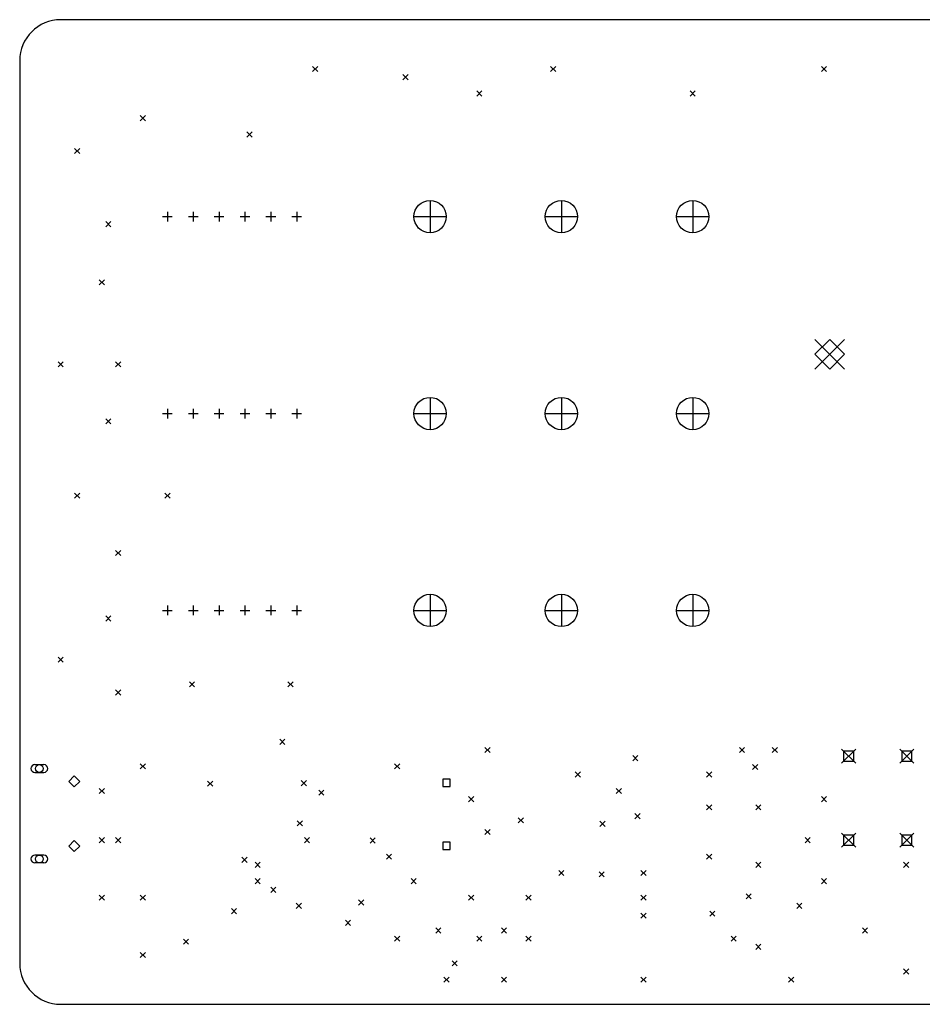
# Model space of a CAD drawing. Extents: x -3 to 140, y -124 to 0.
# Tile 5 of 6: x 0 to 70, y -76 to 0. Entities that reach past the tile are written whole.
import ezdxf

# ---------------------------------------------------------------- set-up
doc = ezdxf.new("R2010")
doc.units = 0
doc.header["$MEASUREMENT"] = 0
doc.layers.add('BLACK', color=7, linetype='CONTINUOUS')

msp = doc.modelspace()

# ---------------------------------------------------------------- linework, layer by layer
at = {"layer": 'BLACK', "linetype": 'CONTINUOUS'}
for p, q in [((136.525, 0), (3.175, 0)), ((0, -3.175), (0, -73.025)), ((22.66, -3.61), (23.06, -4.01)), ((23.06, -3.61), (22.66, -4.01)), ((41.075, -3.61), (41.475, -4.01)), ((41.475, -3.61), (41.075, -4.01)), ((62.03, -3.61), (62.43, -4.01)), ((62.43, -3.61), (62.03, -4.01)), ((29.645, -4.245), (30.045, -4.645)), ((30.045, -4.245), (29.645, -4.645)), ((35.36, -5.515), (35.76, -5.915)), ((35.76, -5.515), (35.36, -5.915)), ((51.87, -5.515), (52.27, -5.915)), ((52.27, -5.515), (51.87, -5.915)), ((9.325, -7.42), (9.725, -7.82)), ((9.725, -7.42), (9.325, -7.82)), ((17.58, -8.69), (17.98, -9.09)), ((17.98, -8.69), (17.58, -9.09)), ((4.245, -9.96), (4.645, -10.36)), ((4.645, -9.96), (4.245, -10.36)), ((31.75, -13.99), (31.75, -16.49)), ((41.91, -13.99), (41.91, -16.49)), ((52.07, -13.99), (52.07, -16.49)), ((11.055, -15.24), (11.805, -15.24)), ((11.43, -14.865), (11.43, -15.615)), ((13.055, -15.24), (13.805, -15.24)), ((13.43, -14.865), (13.43, -15.615)), ((15.055, -15.24), (15.805, -15.24)), ((15.43, -14.865), (15.43, -15.615)), ((17.055, -15.24), (17.805, -15.24)), ((17.43, -14.865), (17.43, -15.615)), ((19.055, -15.24), (19.805, -15.24)), ((19.43, -14.865), (19.43, -15.615)), ((21.055, -15.24), (21.805, -15.24)), ((21.43, -14.865), (21.43, -15.615)), ((30.5, -15.24), (33, -15.24)), ((40.66, -15.24), (43.16, -15.24)), ((50.82, -15.24), (53.32, -15.24)), ((6.6622, -15.6225), (7.0622, -16.0225)), ((7.0622, -15.6225), (6.6622, -16.0225)), ((6.15, -20.12), (6.55, -20.52)), ((6.55, -20.12), (6.15, -20.52)), ((61.52, -24.74), (63.82, -27.04)), ((63.82, -24.74), (61.52, -27.04)), ((62.67, -24.74), (61.52, -25.89)), ((63.82, -25.89), (62.67, -24.74)), ((61.52, -25.89), (62.67, -27.04)), ((62.67, -27.04), (63.82, -25.89)), ((2.975, -26.47), (3.375, -26.87)), ((3.375, -26.47), (2.975, -26.87)), ((7.42, -26.47), (7.82, -26.87)), ((7.82, -26.47), (7.42, -26.87)), ((31.75, -29.23), (31.75, -31.73)), ((41.91, -29.23), (41.91, -31.73)), ((52.07, -29.23), (52.07, -31.73)), ((11.055, -30.48), (11.805, -30.48)), ((11.43, -30.105), (11.43, -30.855)), ((13.055, -30.48), (13.805, -30.48)), ((13.43, -30.105), (13.43, -30.855)), ((15.055, -30.48), (15.805, -30.48)), ((15.43, -30.105), (15.43, -30.855)), ((17.055, -30.48), (17.805, -30.48)), ((17.43, -30.105), (17.43, -30.855)), ((19.055, -30.48), (19.805, -30.48)), ((19.43, -30.105), (19.43, -30.855)), ((21.055, -30.48), (21.805, -30.48)), ((21.43, -30.105), (21.43, -30.855)), ((30.5, -30.48), (33, -30.48)), ((40.66, -30.48), (43.16, -30.48)), ((50.82, -30.48), (53.32, -30.48)), ((6.6622, -30.8825), (7.0622, -31.2825)), ((7.0622, -30.8825), (6.6622, -31.2825)), ((4.245, -36.63), (4.645, -37.03)), ((4.645, -36.63), (4.245, -37.03)), ((11.23, -36.63), (11.63, -37.03)), ((11.63, -36.63), (11.23, -37.03)), ((7.42, -41.075), (7.82, -41.475)), ((7.82, -41.075), (7.42, -41.475)), ((31.75, -44.47), (31.75, -46.97)), ((41.91, -44.47), (41.91, -46.97)), ((52.07, -44.47), (52.07, -46.97)), ((11.055, -45.72), (11.805, -45.72)), ((11.43, -45.345), (11.43, -46.095)), ((13.055, -45.72), (13.805, -45.72)), ((13.43, -45.345), (13.43, -46.095)), ((15.055, -45.72), (15.805, -45.72)), ((15.43, -45.345), (15.43, -46.095)), ((17.055, -45.72), (17.805, -45.72)), ((17.43, -45.345), (17.43, -46.095)), ((19.055, -45.72), (19.805, -45.72)), ((19.43, -45.345), (19.43, -46.095)), ((21.055, -45.72), (21.805, -45.72)), ((21.43, -45.345), (21.43, -46.095)), ((30.5, -45.72), (33, -45.72)), ((40.66, -45.72), (43.16, -45.72)), ((50.82, -45.72), (53.32, -45.72)), ((6.6622, -46.1425), (7.0622, -46.5425)), ((7.0622, -46.1425), (6.6622, -46.5425)), ((2.975, -49.33), (3.375, -49.73)), ((3.375, -49.33), (2.975, -49.73)), ((13.135, -51.235), (13.535, -51.635)), ((13.535, -51.235), (13.135, -51.635)), ((20.755, -51.235), (21.155, -51.635)), ((21.155, -51.235), (20.755, -51.635)), ((7.42, -51.87), (7.82, -52.27)), ((7.82, -51.87), (7.42, -52.27)), ((20.1185, -55.6919), (20.5185, -56.0919)), ((20.5185, -55.6919), (20.1185, -56.0919)), ((35.995, -56.315), (36.395, -56.715)), ((36.395, -56.315), (35.995, -56.715)), ((55.68, -56.315), (56.08, -56.715)), ((56.08, -56.315), (55.68, -56.715)), ((58.22, -56.315), (58.62, -56.715)), ((58.62, -56.315), (58.22, -56.715)), ((47.425, -56.95), (47.825, -57.35)), ((47.825, -56.95), (47.425, -57.35)), ((63.585, -56.45), (64.685, -57.55)), ((64.685, -56.45), (63.585, -57.55)), ((64.5239, -56.6111), (63.7461, -56.6111)), ((63.7461, -56.6111), (63.7461, -57.3889)), ((64.5239, -57.3889), (64.5239, -56.6111)), ((68.085, -56.45), (69.185, -57.55)), ((69.185, -56.45), (68.085, -57.55)), ((69.0239, -56.6111), (68.2461, -56.6111)), ((68.2461, -56.6111), (68.2461, -57.3889)), ((69.0239, -57.3889), (69.0239, -56.6111)), ((1.174, -57.652), (1.874, -57.652)), ((9.325, -57.585), (9.725, -57.985)), ((9.725, -57.585), (9.325, -57.985)), ((29.01, -57.585), (29.41, -57.985)), ((29.41, -57.585), (29.01, -57.985)), ((56.6975, -57.6359), (57.0975, -58.0359)), ((57.0975, -57.6359), (56.6975, -58.0359)), ((63.7461, -57.3889), (64.5239, -57.3889)), ((68.2461, -57.3889), (69.0239, -57.3889)), ((1.174, -58.252), (1.874, -58.252)), ((4.224, -58.527), (3.799, -58.952)), ((4.649, -58.952), (4.224, -58.527)), ((42.98, -58.22), (43.38, -58.62)), ((43.38, -58.22), (42.98, -58.62)), ((53.14, -58.22), (53.54, -58.62)), ((53.54, -58.22), (53.14, -58.62)), ((3.799, -58.952), (4.224, -59.377)), ((4.224, -59.377), (4.649, -58.952)), ((14.5306, -58.9229), (14.9306, -59.3229)), ((14.9306, -58.9229), (14.5306, -59.3229)), ((21.7868, -58.8808), (22.1868, -59.2808)), ((22.1868, -58.8808), (21.7868, -59.2808)), ((33.3028, -58.7722), (32.7372, -58.7722)), ((32.7372, -58.7722), (32.7372, -59.3378)), ((32.7372, -59.3378), (33.3028, -59.3378)), ((33.3028, -59.3378), (33.3028, -58.7722)), ((6.15, -59.49), (6.55, -59.89)), ((6.55, -59.49), (6.15, -59.89)), ((23.1375, -59.6164), (23.5375, -60.0164)), ((23.5375, -59.6164), (23.1375, -60.0164)), ((34.725, -60.125), (35.125, -60.525)), ((35.125, -60.125), (34.725, -60.525)), ((46.155, -59.49), (46.555, -59.89)), ((46.555, -59.49), (46.155, -59.89)), ((62.03, -60.125), (62.43, -60.525)), ((62.43, -60.125), (62.03, -60.525)), ((53.14, -60.76), (53.54, -61.16)), ((53.54, -60.76), (53.14, -61.16)), ((56.95, -60.76), (57.35, -61.16)), ((57.35, -60.76), (56.95, -61.16)), ((47.5957, -61.44), (47.9957, -61.84)), ((47.9957, -61.44), (47.5957, -61.84)), ((21.4795, -62.0002), (21.8795, -62.4002)), ((21.8795, -62.0002), (21.4795, -62.4002)), ((38.5716, -61.7684), (38.9716, -62.1684)), ((38.9716, -61.7684), (38.5716, -62.1684)), ((44.885, -62.03), (45.285, -62.43)), ((45.285, -62.03), (44.885, -62.43)), ((35.995, -62.665), (36.395, -63.065)), ((36.395, -62.665), (35.995, -63.065)), ((63.585, -62.95), (64.685, -64.05)), ((64.685, -62.95), (63.585, -64.05)), ((64.5239, -63.1111), (63.7461, -63.1111)), ((63.7461, -63.1111), (63.7461, -63.8889)), ((64.5239, -63.8889), (64.5239, -63.1111)), ((68.085, -62.95), (69.185, -64.05)), ((69.185, -62.95), (68.085, -64.05)), ((69.0239, -63.1111), (68.2461, -63.1111)), ((68.2461, -63.1111), (68.2461, -63.8889)), ((69.0239, -63.8889), (69.0239, -63.1111)), ((4.224, -63.527), (3.799, -63.952)), ((3.799, -63.952), (4.224, -64.377)), ((4.649, -63.952), (4.224, -63.527)), ((4.224, -64.377), (4.649, -63.952)), ((6.15, -63.3), (6.55, -63.7)), ((6.55, -63.3), (6.15, -63.7)), ((7.42, -63.3), (7.82, -63.7)), ((7.82, -63.3), (7.42, -63.7)), ((22.025, -63.3), (22.425, -63.7)), ((22.425, -63.3), (22.025, -63.7)), ((27.105, -63.317), (27.505, -63.717)), ((27.505, -63.317), (27.105, -63.717)), ((33.3028, -63.6522), (32.7372, -63.6522)), ((32.7372, -63.6522), (32.7372, -64.2178)), ((33.3028, -64.2178), (33.3028, -63.6522)), ((60.76, -63.3), (61.16, -63.7)), ((61.16, -63.3), (60.76, -63.7)), ((63.7461, -63.8889), (64.5239, -63.8889)), ((68.2461, -63.8889), (69.0239, -63.8889)), ((1.874, -64.652), (1.174, -64.652)), ((28.375, -64.57), (28.775, -64.97)), ((28.775, -64.57), (28.375, -64.97)), ((32.7372, -64.2178), (33.3028, -64.2178)), ((53.14, -64.57), (53.54, -64.97)), ((53.54, -64.57), (53.14, -64.97)), ((1.874, -65.252), (1.174, -65.252)), ((17.199, -64.824), (17.599, -65.224)), ((17.599, -64.824), (17.199, -65.224)), ((18.215, -65.205), (18.615, -65.605)), ((18.615, -65.205), (18.215, -65.605)), ((56.95, -65.205), (57.35, -65.605)), ((57.35, -65.205), (56.95, -65.605)), ((68.38, -65.205), (68.78, -65.605)), ((68.78, -65.205), (68.38, -65.605)), ((41.71, -65.84), (42.11, -66.24)), ((42.11, -65.84), (41.71, -66.24)), ((44.8205, -65.9375), (45.2205, -66.3375)), ((45.2205, -65.9375), (44.8205, -66.3375)), ((48.06, -65.84), (48.46, -66.24)), ((48.46, -65.84), (48.06, -66.24)), ((18.215, -66.475), (18.615, -66.875)), ((18.615, -66.475), (18.215, -66.875)), ((30.28, -66.475), (30.68, -66.875)), ((30.68, -66.475), (30.28, -66.875)), ((62.03, -66.475), (62.43, -66.875)), ((62.43, -66.475), (62.03, -66.875)), ((6.15, -67.745), (6.55, -68.145)), ((6.55, -67.745), (6.15, -68.145)), ((9.325, -67.745), (9.725, -68.145)), ((9.725, -67.745), (9.325, -68.145)), ((19.4173, -67.141), (19.8173, -67.541)), ((19.8173, -67.141), (19.4173, -67.541)), ((34.725, -67.745), (35.125, -68.145)), ((35.125, -67.745), (34.725, -68.145)), ((39.17, -67.745), (39.57, -68.145)), ((39.57, -67.745), (39.17, -68.145)), ((48.06, -67.745), (48.46, -68.145)), ((48.46, -67.745), (48.06, -68.145)), ((56.1938, -67.6475), (56.5938, -68.0475)), ((56.5938, -67.6475), (56.1938, -68.0475)), ((21.39, -68.38), (21.79, -68.78)), ((21.79, -68.38), (21.39, -68.78)), ((26.216, -68.126), (26.616, -68.526)), ((26.616, -68.126), (26.216, -68.526)), ((60.125, -68.38), (60.525, -68.78)), ((60.525, -68.38), (60.125, -68.78)), ((16.3844, -68.7928), (16.7844, -69.1928)), ((16.7844, -68.7928), (16.3844, -69.1928)), ((48.06, -69.142), (48.46, -69.542)), ((48.46, -69.142), (48.06, -69.542)), ((53.3875, -68.985), (53.7875, -69.385)), ((53.7875, -68.985), (53.3875, -69.385)), ((25.2, -69.69), (25.6, -70.09)), ((25.6, -69.69), (25.2, -70.09)), ((32.185, -70.285), (32.585, -70.685)), ((32.585, -70.285), (32.185, -70.685)), ((37.265, -70.285), (37.665, -70.685)), ((37.665, -70.285), (37.265, -70.685)), ((65.205, -70.285), (65.605, -70.685)), ((65.605, -70.285), (65.205, -70.685)), ((12.6654, -71.1563), (13.0654, -71.5563)), ((13.0654, -71.1563), (12.6654, -71.5563)), ((29.01, -70.92), (29.41, -71.32)), ((29.41, -70.92), (29.01, -71.32)), ((35.36, -70.92), (35.76, -71.32)), ((35.76, -70.92), (35.36, -71.32)), ((39.17, -70.92), (39.57, -71.32)), ((39.57, -70.92), (39.17, -71.32)), ((55.045, -70.92), (55.445, -71.32)), ((55.445, -70.92), (55.045, -71.32)), ((56.95, -71.555), (57.35, -71.955)), ((57.35, -71.555), (56.95, -71.955)), ((9.325, -72.19), (9.725, -72.59)), ((9.725, -72.19), (9.325, -72.59)), ((33.455, -72.825), (33.855, -73.225)), ((33.855, -72.825), (33.455, -73.225)), ((68.38, -73.46), (68.78, -73.86)), ((68.78, -73.46), (68.38, -73.86)), ((32.82, -74.095), (33.22, -74.495)), ((33.22, -74.095), (32.82, -74.495)), ((37.265, -74.095), (37.665, -74.495)), ((37.665, -74.095), (37.265, -74.495)), ((48.06, -74.095), (48.46, -74.495)), ((48.46, -74.095), (48.06, -74.495)), ((59.49, -74.095), (59.89, -74.495)), ((59.89, -74.095), (59.49, -74.495)), ((3.175, -76.2), (136.525, -76.2))]:
    msp.add_line(p, q, dxfattribs=at)
at = {"layer": 'BLACK'}
for centre, radius in [((31.75, -15.24), 1.25), ((41.91, -15.24), 1.25), ((52.07, -15.24), 1.25), ((31.75, -30.48), 1.25), ((41.91, -30.48), 1.25), ((52.07, -30.48), 1.25), ((31.75, -45.72), 1.25), ((41.91, -45.72), 1.25), ((52.07, -45.72), 1.25), ((1.524, -57.952), 0.3), ((1.524, -64.952), 0.3)]:
    msp.add_circle(centre, radius, dxfattribs=at)
for centre, radius, start, end in [((3.175, -3.175), 3.175, 90, 180), ((1.174, -57.952), 0.3, 90, 270), ((1.874, -57.952), 0.3, 270, 450), ((1.174, -64.952), 0.3, 450, 630), ((1.874, -64.952), 0.3, 270, 450), ((3.175, -73.025), 3.175, 180, 270)]:
    msp.add_arc(centre, radius, start, end, dxfattribs=at)

doc.saveas('drawing.dxf')
